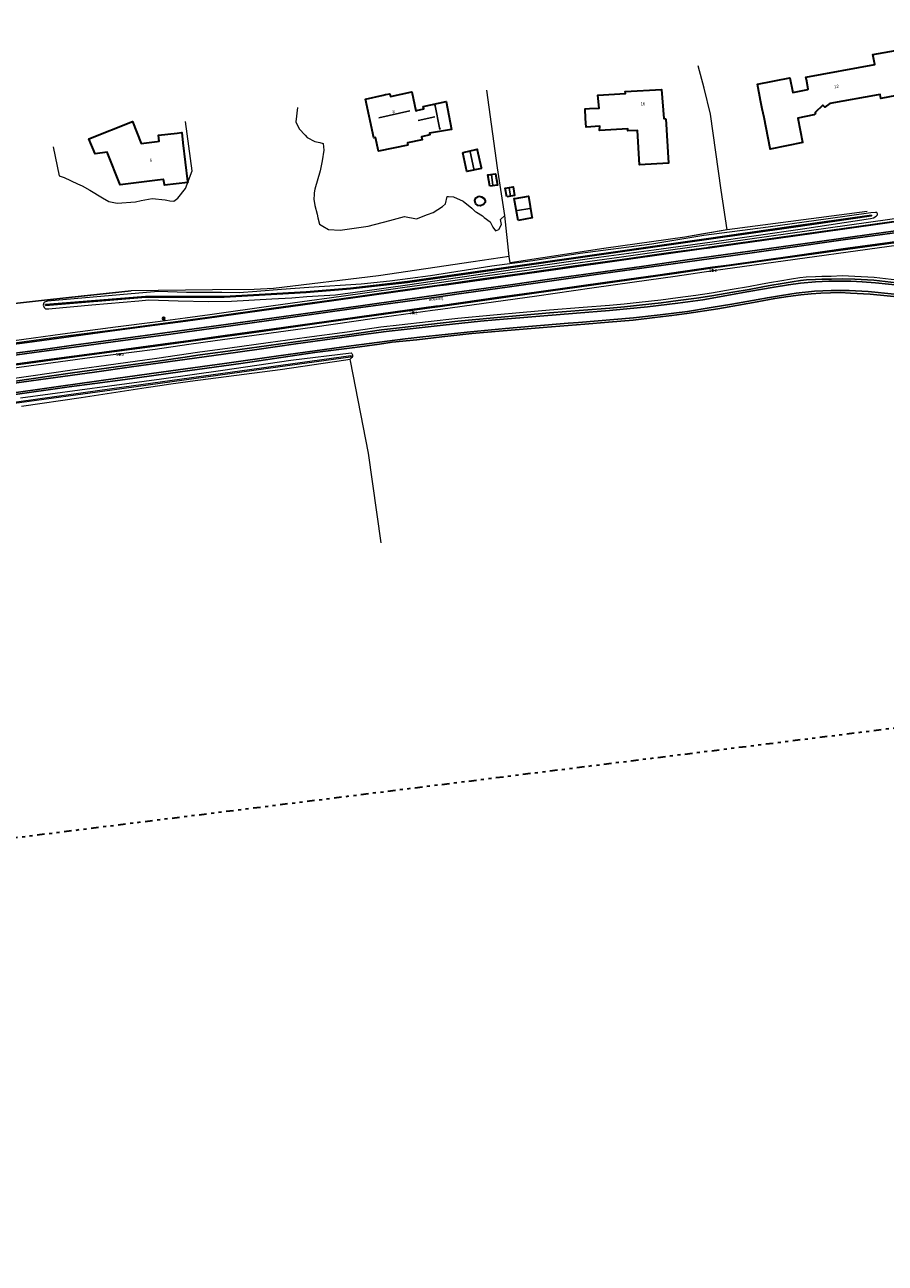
# Model space of a CAD drawing. Header units: metres. Extents: x 169249 to 194689, y 406250 to 412203.
# Tile 195 of 256: x 181786 to 182071, y 409015 to 409424. Entities that reach past the tile are written whole.
import ezdxf
from ezdxf.enums import TextEntityAlignment as Align

# ---------------------------------------------------------------- set-up
doc = ezdxf.new("R2010")
doc.units = ezdxf.units.M
doc.linetypes.add('BGT_NLCS_N264$0$AL-TEKENBLADGRENS', pattern=[11.5, 2.5, -1.5, 1, -1.5, 1, -1.5, 2.5])
doc.layers.get('0').update_dxf_attribs({"linetype": 'CONTINUOUS'})
for name, color, linetype, lineweight in [('BGT_NLCS_N264$0$B-WE-GW-WATERGANG_INSTEEK-G', 252, 'CONTINUOUS', 18), ('BGT_NLCS_N264$0$B-WE-GW-WATERGANG_SLOOT_BODEM-G', 252, 'CONTINUOUS', 18), ('BGT_NLCS_N264$0$B-WE-IE-TERREINAFSCHEIDING_KUNSTMATIG_HEKWERK-G', 252, 'BGT_NLCS_N264$0$IE-TERREINAFSCHEIDING-KUNSTMATIG', 18), ('BGT_NLCS_N264$0$B-WE-OG-TOPOGRAFIE_BEBOUWING-G', 252, 'CONTINUOUS', 35), ('BGT_NLCS_N264$0$B-WE-OG-TOPOGRAFIE_CULTUURSCHEIDING-G', 252, 'CONTINUOUS', 18), ('BGT_NLCS_N264$0$B-WE-OG-TOPOGRAFIE_WATER-GV', 252, 'CONTINUOUS', 18), ('BGT_NLCS_N264$0$B-WE-OG-TOPOGRAFIE_WEG_BERM-GV', 252, 'CONTINUOUS', 18), ('BGT_NLCS_N264$0$B-WE-VW-BEWEGWIJZERING_DRAAGCONSTRUCTIE-S', 252, 'CONTINUOUS', 25), ('BGT_NLCS_N264$0$X-XX-AL-TEKENBLADGRENS-G', 252, 'BGT_NLCS_N264$0$AL-TEKENBLADGRENS', 35), ('X-XX-AL-REFERENTIE-G', 7, 'CONTINUOUS', 18)]:
    doc.layers.add(name, color=color, linetype=linetype, lineweight=lineweight)
for name, color, linetype in [('BGT_NLCS_N264$0$B-WE-IE-MEUBILAIR_WEGMEUBILAIR-S', 252, 'CONTINUOUS'), ('BGT_NLCS_N264$0$B-WE-IE-TERREINAFSCHEIDING_KUNSTMATIG_HEKWERK_RASTER-G', 252, 'CONTINUOUS'), ('BGT_NLCS_N264$0$B-WE-KG-KADASTRAAL_NOK-G', 252, 'CONTINUOUS'), ('BGT_NLCS_N264$0$B-WE-OG-TOPOGRAFIE_WATER_SLOOT-GV', 252, 'CONTINUOUS'), ('BGT_NLCS_N264$0$B-WE-OG-TOPOGRAFIE_WEG_RIJWEG-G', 252, 'CONTINUOUS'), ('BGT_NLCS_N264$0$B-WE-VW-MARKERING-G', 252, 'CONTINUOUS'), ('BGT_NLCS_N264$0$Label_Nummeraanduidingreeks', 252, 'CONTINUOUS'), ('BGT_NLCS_N264$0$Label_Openbareruimte', 252, 'CONTINUOUS'), ('BGT_NLCS_N264$0$Label_Puntobject', 252, 'CONTINUOUS')]:
    doc.layers.add(name, color=color, linetype=linetype)
doc.styles.add('BGT_NLCS_N264$0$STANDARD', font='txt')
doc.linetypes.add('BGT_NLCS_N264$0$IE-TERREINAFSCHEIDING-KUNSTMATIG', pattern='A,4,[82,NLCS.SHX,S=0.75,R=90,X=0,Y=0],4,-2', length=10)

# ---------------------------------------------------------------- blocks, each defined once
blk = doc.blocks.new('BGT_NLCS_N264$0$SIE-WEG_WEGWIJZER-SO')
for q in [(-0.29, -0.29), (0, 0.41), (0.29, -0.29)]:
    blk.add_line((0, 0), q)
blk.add_circle((0, 0), 0.413)
blk = doc.blocks.new('BGT_NLCS_N264$0$SIE-WEG_PAAL_ALGEMEEN_TYPE_02-SO')
at = {"ltscale": 0.5}
h = blk.add_hatch(color=256, dxfattribs=at)
h.paths.add_polyline_path([(0, 0), (0.1875, 0, 0.41421356), (0, 0.1875)])
h.paths.add_polyline_path([(0, -0.1875), (0, 0), (-0.1875, 0, 0.41421356)])
for p, q in [((-0.1875, 0), (0.1875, 0)), ((0, -0.1875), (0, 0.1875))]:
    blk.add_line(p, q, dxfattribs=at)
blk.add_circle((0, 0), 0.1875, dxfattribs=at)
blk = doc.blocks.new('BGT_NLCS_N264')
at = {"layer": 'BGT_NLCS_N264$0$B-WE-GW-WATERGANG_INSTEEK-G'}
for points in [[(181784.85, 409300.96, 18.13), (181814.34, 409304.88, 18.14), (181831.49, 409307.25, 18.14), (181851.83, 409310.05, 18.37), (181874.37, 409313.35, 18.38), (181894.27, 409315.75, 18.51), (181894.54, 409315.61, 18.51), (181894.56, 409315.57, 18.51), (181894.65, 409315.34, 18.51), (181894.69, 409315.1, 18.51), (181894.68, 409314.62, 18.51), (181894.49, 409314.25, 18.51), (181893.98, 409313.72, 18.52), (181893.9, 409313.63, 18.52)], [(181893.9, 409313.63, 18.52), (181892.58, 409313.42, 18.53), (181870.75, 409310.21, 18.37), (181841.05, 409306.28, 18.34), (181833.81, 409305.32, 18.33), (181831.75, 409305.03, 18.18), (181826.42, 409304.21, 18.18), (181804.92, 409300.91, 18.16), (181785.2, 409298.09, 18.29)]]:
    blk.add_polyline3d(points, dxfattribs=at)
at = {"layer": 'BGT_NLCS_N264$0$B-WE-GW-WATERGANG_SLOOT_BODEM-G'}
blk.add_polyline3d([(181782.9, 409299.09, 17.31), (181815.18, 409303.6, 17.3), (181873.99, 409311.74, 17.72), (181894.11, 409314.53, 17.87), (181894.38, 409314.56, 17.87), (181894.34, 409314.86, 17.87), (181894.19, 409314.84, 17.87), (181815.14, 409303.89, 17.3), (181733.64, 409292.51, 17.33)], dxfattribs=at)
at = {"layer": 'BGT_NLCS_N264$0$B-WE-IE-TERREINAFSCHEIDING_KUNSTMATIG_HEKWERK-G'}
for p, q in [((181946.58, 409347.66, 18.7), (181945.1, 409361.2, 18.14)), ((182065.07, 409362.52, 17.98), (182018.67, 409356.48, 18.15)), ((182018.67, 409356.48, 18.15), (182004.67, 409354.12, 18))]:
    blk.add_line(p, q, dxfattribs=at)
for points in [[(182018.67, 409356.48, 18.15), (182016.69, 409369.6, 17.94), (182013.21, 409394.83, 17.92), (182011.09, 409403.35, 17.93), (182009.08, 409410.74, 17.93)], [(181945.1, 409361.2, 18.14), (181942.68, 409377.06, 18.08), (181939.16, 409402.71, 18.05)], [(182004.67, 409354.12, 18), (181977.92, 409350.3, 18.46), (181946.89, 409345.64, 18.7), (181946.58, 409347.66, 18.7)], [(181946.58, 409347.66, 18.7), (181934.66, 409345.97, 18.69), (181903.32, 409341.31, 18.57), (181868.59, 409337.09, 18.38), (181862.14, 409336.73, 18.34), (181848.39, 409336.68, 18.34), (181821.49, 409336.31, 18.48)]]:
    blk.add_polyline3d(points, dxfattribs=at)
at = {"layer": 'BGT_NLCS_N264$0$B-WE-IE-TERREINAFSCHEIDING_KUNSTMATIG_HEKWERK_RASTER-G'}
blk.add_line((181821.49, 409336.31, 18.48), (181793.77, 409333.3, 18.39), dxfattribs=at)
blk.add_polyline3d([(181793.77, 409333.3, 18.39), (181771.81, 409330.92, 18.32), (181761.46, 409329.88, 18.3), (181726.76, 409325.45, 18.28), (181725.12, 409327.53, 18.29), (181722.24, 409327.08, 18.33), (181696.65, 409323.51, 18.3), (181678.58, 409320.82, 18.23), (181658.61, 409318.11, 18.26), (181641.07, 409315.81, 18.19)], dxfattribs=at)
at = {"layer": 'BGT_NLCS_N264$0$B-WE-KG-KADASTRAAL_NOK-G'}
for p, q in [((181903.46, 409393.6, 27.99), (181913.75, 409395.89, 27.97)), ((181916.43, 409392.74, 25.01), (181921.93, 409393.89, 24.86)), ((181941.2, 409371.33, 20.34), (181940.76, 409374.67, 20.44)), ((181947.03, 409367.76, 20.16), (181946.58, 409370.33, 20.18))]:
    blk.add_line(p, q, dxfattribs=at)
for points in [[(181923.69, 409389.75, 25.41), (181923.57, 409390.31, 25.41), (181922.07, 409397.56, 25.41), (181922.01, 409397.86, 25.41)], [(181934.93, 409376.47, 22.54), (181934.89, 409376.65, 22.54), (181933.65, 409382.29, 22.55)], [(181949.17, 409362.84, 20.88), (181949.3, 409362.87, 20.88), (181953.44, 409363.58, 20.79)]]:
    blk.add_polyline3d(points, dxfattribs=at)
at = {"layer": 'BGT_NLCS_N264$0$B-WE-OG-TOPOGRAFIE_BEBOUWING-G'}
for points in [[(182048.05, 409395.11, 21.16), (182047.44, 409394.61, 21.14), (182042.08, 409393.51, 21.1), (182043.69, 409385.56, 21.11), (182043.72, 409385.42, 21.11), (182033, 409383.25, 21.17), (182032.97, 409383.38, 21.17), (182030.93, 409393.64, 21.15), (182030.34, 409396.59, 21.14), (182029.8, 409399.3, 21.14), (182028.73, 409404.7, 21.13), (182039.43, 409406.82, 21.1), (182040.43, 409402.01, 21.16), (182045.4, 409403, 21.15), (182045.54, 409403.03, 21.15), (182044.93, 409406.25, 21.14), (182044.77, 409407.06, 21.14), (182067.59, 409411.21, 21.11), (182067.56, 409411.19, 22.13), (182066.94, 409414.56, 22.09), (182074.43, 409415.85, 22.09)], [(182077.07, 409401.35, 22.07), (182069.61, 409399.98, 22.06), (182069.37, 409401.24, 22.1), (182068.72, 409401.15, 21.02), (182052.73, 409398.36, 21.07), (182051.08, 409397.1, 21.08), (182050.33, 409397.76, 21.13), (182047.81, 409395.37, 21.16), (182048.05, 409395.11, 21.16)], [(181913.09, 409384.55, 21.82), (181903.31, 409382.5, 21.84), (181902.29, 409387.03, 22.33), (181901.84, 409386.99, 22.34), (181901.8, 409386.99, 22.34), (181899.05, 409399.74, 22.32), (181904.84, 409401.06, 22.24), (181905.69, 409401.26, 22.22), (181907.06, 409401.57, 22.2), (181907.27, 409400.65, 22.2), (181914.41, 409402.19, 22.56), (181915.74, 409395.93, 25.25), (181915.92, 409395.98, 21.34), (181918.29, 409396.55, 21.36), (181918.15, 409397.37, 21.36), (181925.7, 409399.02, 21.36), (181927.54, 409389.72, 21.34), (181920.19, 409388.51, 21.24), (181920.27, 409387.9, 21.24), (181917.6, 409387.33, 21.82), (181917.81, 409386.24, 21.82), (181912.98, 409385.25, 21.83), (181912.98, 409385.23, 21.83), (181913.09, 409384.55, 21.82)], [(181998.37, 409393.27, 20.08), (181999.31, 409378.58, 20.12), (181989.75, 409378.01, 20.09), (181989, 409389.36, 20.1), (181985.85, 409389.22, 20.15), (181985.82, 409389.92, 20.84), (181976.51, 409389.38, 20.92), (181976.63, 409390.78, 21.07), (181976.63, 409390.83, 21.08), (181972.05, 409390.53, 21.06), (181972.03, 409390.53, 21.06), (181971.87, 409393.37, 21.06), (181971.69, 409396.53, 21.06), (181971.69, 409396.55, 21.05), (181973.13, 409396.62, 21.03), (181976.33, 409396.79, 20.97), (181976.33, 409396.82, 20.98), (181975.95, 409401.07, 21.54), (181985.06, 409401.64, 21.48), (181985, 409402.27, 20.86), (181997.02, 409402.97, 20.78), (181997.71, 409393.31, 20.8), (181998.37, 409393.27, 20.08)], [(181830.24, 409372.93, 21.65), (181817.83, 409371.41, 21.63), (181813.52, 409382.19, 21.6), (181809.57, 409381.7, 21.62), (181807.53, 409386.59, 21.62), (181821.95, 409392.38, 21.55), (181824.8, 409385.13, 21.55), (181830.11, 409385.76, 21.55), (181830.71, 409385.83, 22.8), (181830.5, 409387.86, 22.82), (181836.73, 409388.53, 22.91), (181838.19, 409388.68, 22.93), (181838.21, 409388.69, 22.93), (181838.62, 409385.25, 22.92), (181840.16, 409372.48, 22.88), (181840.2, 409372.16, 22.88), (181832.51, 409371.26, 22.88), (181832.47, 409371.51, 22.87), (181832.21, 409373.2, 22.79), (181832.13, 409373.19, 22.74), (181830.24, 409372.93, 21.65)], [(181937.4, 409376.83, 20.71), (181932.57, 409375.78, 20.74), (181931.19, 409382.02, 20.73), (181931.31, 409382.05, 20.73), (181935.58, 409383.08, 20.71), (181935.95, 409383.16, 20.71), (181936, 409382.94, 20.71), (181937.33, 409377.16, 20.71), (181937.4, 409376.83, 20.71)], [(181940.17, 409370.96, 19.83), (181939.48, 409374.67, 19.37), (181942.05, 409375.07, 19.38), (181942.67, 409371.32, 19.4), (181940.17, 409370.96, 19.83)], [(181945.78, 409367.42, 19.57), (181945.29, 409370.32, 19.59), (181947.87, 409370.71, 19.58), (181948.34, 409367.83, 19.6), (181945.78, 409367.42, 19.57)], [(181936.52, 409367.64, 20.07), (181937.46, 409367.42, 20.07), (181938.29, 409366.88, 20.07), (181938.66, 409366.12, 20.05), (181938.65, 409365.52, 20.03), (181938.12, 409364.92, 19.98), (181937.11, 409364.4, 20.03), (181936.2, 409364.52, 20.04), (181935.42, 409365.21, 20.04), (181935.21, 409366.17, 20.04), (181935.59, 409367.05, 20.07), (181936.52, 409367.64, 20.07)], [(181949.51, 409359.65, 20.07), (181948.28, 409366.85, 19.9), (181948.57, 409366.9, 19.9), (181953, 409367.63, 19.93), (181954.12, 409360.78, 19.98), (181954.18, 409360.44, 19.99), (181949.51, 409359.65, 20.07)]]:
    blk.add_polyline3d(points, dxfattribs=at)
at = {"layer": 'BGT_NLCS_N264$0$B-WE-OG-TOPOGRAFIE_CULTUURSCHEIDING-G'}
for points in [[(181876.58, 409396.94, 17.83), (181875.94, 409392.3, 17.87), (181877.06, 409389.92, 17.88), (181879.03, 409387.84, 17.88), (181879.73, 409387.09, 17.88), (181882.31, 409385.79, 17.88), (181883.97, 409385.36, 17.91), (181885, 409385.1, 17.93), (181885.23, 409382.84, 17.96), (181884.74, 409379.33, 17.96), (181884, 409376.06, 17.96), (181882.23, 409369.99, 17.96), (181882.01, 409368.72, 17.96), (181882, 409368.21, 17.96), (181881.96, 409366.67, 17.96), (181882.28, 409364.61, 17.98), (181882.99, 409361.69, 18.01), (181883.28, 409360.46, 18.02), (181883.76, 409358.42, 18.09), (181884.93, 409357.74, 18.11), (181886.81, 409356.64, 18.15), (181890.61, 409356.35, 18.22), (181899.88, 409357.72, 18.32), (181907.08, 409359.6, 18.28), (181911.97, 409360.88, 18.24), (181915.96, 409360.18, 18.3), (181919.6, 409361.59, 18.32), (181921.38, 409362.28, 18.34), (181924.57, 409364.21, 18.34), (181925.55, 409365.13, 18.35), (181926.1, 409367.52, 18.39), (181926.46, 409367.51, 18.38), (181928.18, 409367.46, 18.38), (181931.34, 409366.02, 18.38), (181934.19, 409363.66, 18.38), (181935.34, 409362.53, 18.38), (181935.77, 409362.35, 18.35), (181937.7, 409361.09, 18.35), (181938.3, 409360.63, 18.35), (181940.33, 409359.1, 18.35), (181941.15, 409357.41, 18.36), (181942.04, 409356.2, 18.36), (181943.16, 409356.67, 18.39), (181944, 409358.32, 18.43), (181943.75, 409359.94, 18.36), (181945.1, 409361.2, 18.14)], [(181795.63, 409383.94, 18.14), (181797.64, 409374.38, 18.28), (181799.3, 409373.83, 18.29), (181803.74, 409371.77, 18.24), (181805.27, 409371.02, 18.18), (181807.82, 409369.62, 18.2), (181811.95, 409367.13, 18.23), (181814.09, 409365.93, 18.19), (181816.9, 409365.3, 18.17), (181822.92, 409365.81, 18.17), (181824.81, 409366.17, 18.17), (181828.43, 409366.85, 18.16), (181832.79, 409366.46, 18.15), (181833.3, 409366.35, 18.13), (181834.28, 409366.13, 18.1), (181835.66, 409366.03, 18.07), (181836.88, 409366.95, 18.1), (181839.48, 409370.16, 18.21), (181841.68, 409376.08, 18.27), (181839.46, 409392.35, 17.81)], [(181893.9, 409313.63, 18.52), (181893.99, 409313.14, 18.52), (181899.91, 409282.65, 18.77), (181904.06, 409252.92, 18.86)]]:
    blk.add_polyline3d(points, dxfattribs=at)
at = {"layer": 'BGT_NLCS_N264$0$B-WE-OG-TOPOGRAFIE_WATER-GV'}
blk.add_polyline3d([(182043.66, 409356.88, 18.23), (182066.17, 409360.22, 18.17), (182067.17, 409360.44, 18.17), (182068.02, 409360.99, 18.16), (182068.33, 409361.32, 18.16), (182068.42, 409361.48, 18.16), (182068.46, 409361.63, 18.16), (182068.47, 409361.79, 18.16), (182068.41, 409362.02, 18.17), (182068.24, 409362.2, 18.17), (182067.81, 409362.23, 18.17), (182066.23, 409362.13, 17.96), (182052.13, 409360.15, 17.88), (182032.25, 409357.41, 17.79), (182010.98, 409354.68, 18.05), (181993.77, 409351.8, 18.09), (181970.12, 409348.67, 18.34), (181954.36, 409346.22, 18.54), (181940.87, 409344.47, 18.69), (181920.59, 409341.24, 18.68), (181907.05, 409339.56, 18.64), (181897.58, 409338.57, 18.5), (181880.31, 409337.42, 18.27), (181871.28, 409336.73, 18.18), (181863.04, 409336.11, 18.21), (181857.26, 409335.63, 18.21), (181851.53, 409335.78, 18.2), (181839.78, 409335.82, 18.21), (181830.57, 409336.12, 18.29), (181826.59, 409335.8, 18.26), (181793.81, 409332.9, 18.14), (181792.82, 409332.56, 18.14), (181792.59, 409332.31, 18.14), (181792.33, 409331.53, 18.12), (181792.65, 409330.8, 18.11), (181793.11, 409330.41, 18.1), (181793.43, 409330.32, 18.11), (181794.24, 409330.35, 18.13), (181795.31, 409330.52, 18.13), (181808.43, 409331.66, 18.2), (181824.07, 409333, 18.25), (181827.34, 409333.35, 18.25), (181837.06, 409332.99, 18.34), (181847.04, 409332.8, 18.36), (181854.7, 409332.86, 18.34), (181867.99, 409333.69, 18.41), (181874.71, 409333.99, 18.47), (181879.62, 409334.41, 18.49), (181889.16, 409335.05, 18.57), (181898, 409336.22, 18.57), (181912.91, 409338.32, 18.59), (181929.45, 409340.7, 18.52), (181950.04, 409343.72, 18.45), (181976.28, 409347.48, 18.35), (181994.43, 409349.92, 18.37), (182012.94, 409352.47, 18.28), (182043.66, 409356.88, 18.23)], dxfattribs=at)
at = {"layer": 'BGT_NLCS_N264$0$B-WE-OG-TOPOGRAFIE_WATER_SLOOT-GV'}
blk.add_polyline3d([(181962.47, 409346.22, 17.68), (182011.86, 409353.31, 17.45), (182039.95, 409357.32, 17.31), (182066.47, 409361.12, 17.17), (182066.44, 409361.36, 17.17), (182039.91, 409357.57, 17.31), (182011.82, 409353.55, 17.45), (181962.43, 409346.47, 17.68), (181912.91, 409339.36, 17.9), (181894.1, 409337.19, 18), (181879.37, 409336.03, 17.4), (181852.29, 409334.42, 17.31), (181826.28, 409334.47, 17.26), (181793.14, 409331.75, 17.54), (181793.16, 409331.5, 17.54), (181826.29, 409334.22, 17.26), (181852.3, 409334.17, 17.31), (181879.39, 409335.78, 17.4), (181894.12, 409336.94, 18), (181912.94, 409339.11, 17.9), (181962.47, 409346.22, 17.68)], dxfattribs=at)
at = {"layer": 'BGT_NLCS_N264$0$B-WE-OG-TOPOGRAFIE_WEG_BERM-GV'}
for points in [[(181765.42, 409317.55, 18.42), (181766.26, 409317.67, 18.42), (181782.72, 409319.86, 18.39), (181798.78, 409322.09, 18.41), (181816.31, 409324.36, 18.41), (181829.4, 409326.09, 18.42), (181839.36, 409327.4, 18.41), (181847.5, 409328.47, 18.4), (181868.47, 409331.43, 18.44), (181880.54, 409333.15, 18.49), (181887.02, 409334.04, 18.51), (181898.07, 409335.55, 18.5), (181912.02, 409337.55, 18.51), (181921.71, 409338.86, 18.45), (181922.63, 409338.99, 18.45), (181937.02, 409341.04, 18.51), (181952.39, 409343.18, 18.54), (181967.65, 409345.35, 18.52), (181983.8, 409347.6, 18.42), (181999.99, 409349.87, 18.45), (182011.77, 409351.5, 18.41), (182012.84, 409351.65, 18.41), (182111.79, 409365.5, 18.16)], [(181765.49, 409316.75, 18.47), (181766.36, 409316.87, 18.47), (181782.83, 409319.07, 18.44), (181798.89, 409321.29, 18.45), (181816.41, 409323.57, 18.45), (181829.51, 409325.29, 18.47), (181839.46, 409326.6, 18.46), (181847.61, 409327.67, 18.45), (181868.59, 409330.64, 18.49), (181880.65, 409332.36, 18.54), (181887.12, 409333.25, 18.56), (181898.18, 409334.75, 18.55), (181912.13, 409336.76, 18.56), (181921.82, 409338.07, 18.5), (181922.74, 409338.2, 18.5), (181937.13, 409340.25, 18.56), (181952.5, 409342.39, 18.59), (181967.76, 409344.56, 18.57), (181983.92, 409346.81, 18.47), (182000.1, 409349.08, 18.5), (182011.88, 409350.71, 18.46), (182012.95, 409350.86, 18.46), (182111.91, 409364.7, 18.21)], [(182112.92, 409357.48, 18.21), (182017.15, 409344.28, 18.43), (182013.93, 409343.82, 18.44), (182001.34, 409341.98, 18.48), (181987.94, 409340.1, 18.52), (181973.82, 409338.1, 18.49), (181955.67, 409335.51, 18.49), (181923.73, 409331.07, 18.55), (181921.09, 409330.7, 18.56), (181901.91, 409328.01, 18.56), (181881.35, 409325.13, 18.53), (181864.49, 409322.78, 18.52), (181849.16, 409320.65, 18.52), (181840.43, 409319.42, 18.48), (181829.37, 409317.86, 18.44), (181808.42, 409315.13, 18.39), (181787.46, 409312.29, 18.43), (181767.58, 409309.57, 18.47), (181766.79, 409309.46, 18.47)], [(181766.9, 409308.67, 18.42), (181767.69, 409308.78, 18.42), (181787.57, 409311.5, 18.38), (181808.53, 409314.34, 18.34), (181829.47, 409317.07, 18.39), (181840.55, 409318.63, 18.43), (181849.27, 409319.85, 18.47), (181864.6, 409321.98, 18.46), (181881.46, 409324.34, 18.48), (181902.02, 409327.22, 18.51), (181921.2, 409329.91, 18.51), (181923.84, 409330.28, 18.5), (181955.78, 409334.72, 18.44), (181973.94, 409337.31, 18.44), (181988.05, 409339.31, 18.47), (182001.46, 409341.19, 18.43), (182014.05, 409343.02, 18.39), (182017.26, 409343.49, 18.38), (182113.04, 409356.69, 18.16)], [(181776.74, 409306.55, 18.19), (181788.25, 409308.22, 18.13), (181801.94, 409310.16, 18.2), (181816.39, 409312.2, 18.2), (181830.02, 409314.08, 18.24), (181843.42, 409316.01, 18.27), (181854.12, 409317.48, 18.3), (181866.87, 409319.27, 18.32), (181879.66, 409321.01, 18.39), (181892.95, 409322.8, 18.49), (181904.15, 409324.39, 18.52), (181910.22, 409325.12, 18.64), (181919.82, 409326.18, 18.61), (181929.54, 409327.25, 18.63), (181941.38, 409328.37, 18.63), (181951.26, 409329.27, 18.71), (181959.87, 409330.06, 18.64), (181971.1, 409330.88, 18.52), (181979.81, 409331.53, 18.39), (181984.63, 409332, 18.47), (181989.63, 409332.56, 18.39), (181996.76, 409333.34, 18.29), (182002.35, 409334.06, 18.27), (182008.39, 409334.92, 18.2), (182013.5, 409335.66, 18.18), (182020.41, 409336.83, 18.14), (182025.81, 409337.79, 18.08), (182030.34, 409338.62, 18.02), (182033.34, 409339.2, 17.98), (182036.1, 409339.68, 17.92), (182040.04, 409340.29, 17.96), (182042.81, 409340.68, 17.86), (182044.87, 409340.95, 17.96), (182047.9, 409341.05, 17.92), (182050.06, 409341.2, 17.9), (182053.18, 409341.2, 17.9), (182056.72, 409341.34, 17.9), (182061, 409341.21, 17.92), (182067.31, 409340.85, 17.94), (182076.73, 409339.79, 17.9)], [(182018.67, 409356.48, 18.15), (182010.91, 409355.17, 18.05), (182004.67, 409354.12, 18)], [(181821.49, 409336.31, 18.48), (181804.94, 409334.51, 18.43), (181793.77, 409333.3, 18.39)]]:
    blk.add_polyline3d(points, dxfattribs=at)
at = {"layer": 'BGT_NLCS_N264$0$B-WE-OG-TOPOGRAFIE_WEG_RIJWEG-G'}
for points in [[(181776.88, 409305.56, 18.19), (181788.39, 409307.22, 18.13), (181802.08, 409309.17, 18.2), (181816.52, 409311.21, 18.2), (181830.16, 409313.09, 18.24), (181839.37, 409314.42, 18.26), (181843.56, 409315.02, 18.27), (181854.26, 409316.49, 18.3), (181867.01, 409318.28, 18.32), (181879.79, 409320.02, 18.39), (181893.08, 409321.81, 18.49), (181904.28, 409323.4, 18.52), (181910.33, 409324.13, 18.64), (181919.93, 409325.19, 18.61), (181929.64, 409326.26, 18.63), (181941.47, 409327.37, 18.63), (181951.35, 409328.28, 18.71), (181959.95, 409329.06, 18.64), (181971.17, 409329.88, 18.52), (181979.9, 409330.53, 18.39), (181984.73, 409331, 18.47), (181989.74, 409331.56, 18.39), (181996.88, 409332.34, 18.29), (182002.48, 409333.07, 18.27), (182008.54, 409333.93, 18.2), (182013.66, 409334.68, 18.18), (182020.58, 409335.84, 18.14), (182025.99, 409336.81, 18.08), (182030.52, 409337.64, 18.02), (182033.52, 409338.22, 17.98), (182036.26, 409338.69, 17.92), (182040.19, 409339.3, 17.96), (182042.95, 409339.69, 17.86), (182044.95, 409339.95, 17.96), (182047.96, 409340.05, 17.92), (182050.09, 409340.2, 17.9), (182053.2, 409340.2, 17.9), (182056.73, 409340.34, 17.9), (182060.96, 409340.22, 17.92), (182067.22, 409339.85, 17.94), (182076.62, 409338.79, 17.9)], [(182077.32, 409334.11, 17.75), (182066.06, 409335.22, 17.83), (182059.54, 409335.58, 17.86), (182056.08, 409335.78, 17.85), (182052.87, 409335.7, 17.86), (182049.76, 409335.52, 17.86), (182046.56, 409335.33, 17.9), (182043.1, 409334.98, 17.85), (182038.86, 409334.47, 17.92), (182034.45, 409333.75, 17.9), (182027.38, 409332.45, 17.9), (182015.62, 409330.35, 17.92), (182005.36, 409328.87, 18.1), (182000.43, 409328.19, 18.2), (181994.79, 409327.46, 18.14), (181987.57, 409326.64, 18.29), (181979.48, 409325.9, 18.37), (181971.64, 409325.28, 18.48), (181957.84, 409324.2, 18.58), (181944.64, 409323.06, 18.66), (181934.22, 409322.16, 18.53), (181924.34, 409321.08, 18.58), (181916.02, 409320.06, 18.45), (181907.89, 409319.3, 18.53), (181903.65, 409318.68, 18.37), (181895.48, 409317.59, 18.46), (181882.23, 409315.87, 18.28), (181860.75, 409312.72, 18.23), (181857.74, 409312.31, 18.21), (181837.73, 409309.54, 18.07), (181819.55, 409306.97, 18.04), (181809.43, 409305.65, 18.07), (181800.93, 409304.54, 18.09), (181781.59, 409301.84, 18.11)]]:
    blk.add_polyline3d(points, dxfattribs=at)
at = {"layer": 'BGT_NLCS_N264$0$B-WE-VW-MARKERING-G', "linetype": 'Continuous'}
for points in [[(181775.06, 409317.66, 18.51), (181787.08, 409319.24, 18.47), (181799.15, 409320.86, 18.5), (181814.44, 409322.93, 18.43), (181829.36, 409324.94, 18.49), (181839.5, 409326.33, 18.51), (181850.58, 409327.84, 18.53), (181865.49, 409329.9, 18.55), (181877.54, 409331.6, 18.54), (181895.61, 409334.11, 18.61), (181913.71, 409336.66, 18.6), (181922.78, 409337.93, 18.63), (181925.83, 409338.36, 18.64), (181947.04, 409341.32, 18.64), (181961.98, 409343.4, 18.67), (181986.08, 409346.82, 18.55), (182010.18, 409350.21, 18.54), (182012.99, 409350.6, 18.54), (182022.3, 409351.92, 18.54), (182040.46, 409354.42, 18.54), (182058.47, 409356.96, 18.39), (182082.62, 409360.34, 18.44)], [(182076.64, 409352.91, 18.4), (182058.7, 409350.41, 18.45), (182040.33, 409347.83, 18.45), (182019.26, 409344.86, 18.47), (182013.89, 409344.11, 18.48), (181994.95, 409341.44, 18.5), (181979.77, 409339.28, 18.53), (181955.59, 409335.87, 18.57), (181943.4, 409334.2, 18.62), (181923.68, 409331.39, 18.58), (181922.34, 409331.2, 18.58), (181904.14, 409328.68, 18.57), (181886.13, 409326.16, 18.66), (181867.92, 409323.62, 18.54), (181852.55, 409321.49, 18.58), (181840.38, 409319.82, 18.56), (181834.4, 409318.99, 18.55), (181822.28, 409317.33, 18.54), (181810.14, 409315.74, 18.44), (181795.13, 409313.69, 18.58), (181783.03, 409312.09, 18.51)], [(182076.36, 409338.09, 18.02), (182067.79, 409338.96, 18), (182063.41, 409339.3, 18.06), (182059.59, 409339.47, 18.06), (182056.21, 409339.53, 18), (182052.32, 409339.48, 17.98), (182047.93, 409339.27, 17.9), (182043.01, 409338.87, 18.04), (182038.98, 409338.36, 17.98), (182034.23, 409337.54, 17.98), (182025.91, 409336.07, 17.98), (182010.67, 409333.39, 18.23), (182002.38, 409332.23, 18.25), (181992.34, 409331.06, 18.37), (181979.75, 409329.84, 18.33), (181968.82, 409328.92, 18.58), (181956.78, 409327.98, 18.64), (181942.07, 409326.73, 18.71), (181937.09, 409326.25, 18.67), (181924.71, 409324.94, 18.68), (181905.89, 409322.84, 18.67), (181896.67, 409321.6, 18.59), (181888, 409320.44, 18.5), (181876.02, 409318.77, 18.46), (181863.89, 409317.05, 18.39), (181852.03, 409315.41, 18.32), (181821.61, 409311.13, 18.21), (181809.31, 409309.42, 18.19), (181794.04, 409307.3, 18.17), (181781.97, 409305.6, 18.19)], [(181777.9, 409301.9, 18.16), (181798.25, 409304.76, 18.16), (181816.35, 409307.31, 18.17), (181834.57, 409309.81, 18.19), (181852.33, 409312.27, 18.23), (181870.2, 409314.8, 18.32), (181894.25, 409318.14, 18.5), (181912.12, 409320.43, 18.59), (181918.04, 409321.08, 18.59), (181924.34, 409321.78, 18.64), (181933.8, 409322.79, 18.63), (181945.38, 409323.91, 18.63), (181954.33, 409324.67, 18.63), (181966.11, 409325.6, 18.56), (181969.49, 409325.89, 18.56), (181987.7, 409327.42, 18.39), (181996.52, 409328.4, 18.21), (182005.59, 409329.51, 18.16), (182013.39, 409330.77, 18.16), (182020.29, 409331.93, 18.14), (182032.06, 409334.01, 18), (182036.71, 409334.8, 17.98), (182041.6, 409335.51, 17.89), (182047.59, 409336.16, 17.89), (182053.1, 409336.41, 17.94), (182059.07, 409336.41, 17.9), (182065.42, 409336.06, 17.86), (182074.1, 409335.18, 17.92)]]:
    blk.add_polyline3d(points, dxfattribs=at)
at = {"layer": 'BGT_NLCS_N264$0$B-WE-VW-MARKERING-G'}
for points in [[(182081.69, 409357.2, 18.44), (182067.29, 409355.22, 18.49), (182048.46, 409352.58, 18.47), (182028.65, 409349.8, 18.55), (182014.96, 409347.89, 18.57), (182013.4, 409347.67, 18.57), (182004.68, 409346.44, 18.56), (181991.17, 409344.53, 18.62), (181977.52, 409342.63, 18.61), (181959.96, 409340.15, 18.65), (181947.05, 409338.33, 18.7), (181928.53, 409335.72, 18.7), (181923.19, 409334.98, 18.7), (181912.17, 409333.45, 18.69), (181897.42, 409331.38, 18.6), (181874.41, 409328.15, 18.64), (181850.41, 409324.81, 18.61), (181839.9, 409323.38, 18.59), (181832.66, 409322.4, 18.58), (181817.93, 409320.42, 18.55), (181802.44, 409318.31, 18.53), (181793.12, 409317.07, 18.59), (181780.41, 409315.34, 18.55)], [(181775.71, 409314.07, 18.57), (181790.2, 409316.03, 18.51), (181802.61, 409317.7, 18.53), (181817.99, 409319.77, 18.52), (181833.83, 409321.89, 18.61), (181839.98, 409322.75, 18.61), (181850.47, 409324.22, 18.63), (181867.07, 409326.5, 18.63), (181882.7, 409328.66, 18.66), (181897.52, 409330.76, 18.66), (181912.19, 409332.79, 18.69), (181923.27, 409334.34, 18.68), (181928.44, 409335.06, 18.67), (181928.42, 409335.06, 18.68), (181946.67, 409337.63, 18.67), (181959.94, 409339.49, 18.66), (181977.69, 409342.02, 18.62), (181993.68, 409344.27, 18.57), (182013.49, 409347.03, 18.55), (182015.05, 409347.25, 18.55), (182019.91, 409347.93, 18.55), (182038.65, 409350.58, 18.51), (182057.16, 409353.17, 18.51), (182078.16, 409356.11, 18.47)]]:
    blk.add_polyline3d(points, dxfattribs=at)
at = {"layer": 'BGT_NLCS_N264$0$X-XX-AL-TEKENBLADGRENS-G'}
blk.add_polyline3d([(179459.62, 408045.11, 0), (179824.88, 408233.02, 0), (181328.16, 409006.39, 0), (181394.76, 409023.68, 0), (181539.35, 409117.36, 0), (181648.39, 409103.79, 0), (181736.79, 409149.58, 0), (182661.62, 409265.02, 0), (183148.16, 409341.6, 0), (183404.61, 409381.96, 0), (183657.89, 409105.81, 0), (183889.73, 409338.43, 0), (183732.95, 409543.13, 0), (183924.51, 409664.89, 0), (184371.53, 409746.39, 0)], dxfattribs=at)
at = {"layer": 'BGT_NLCS_N264$0$B-WE-IE-MEUBILAIR_WEGMEUBILAIR-S', "color": 7}
for p in [(182014.04, 409343.04, 18.41), (181914.92, 409329.09, 18.52), (181817.78, 409315.29, 18.37)]:
    blk.add_blockref('BGT_NLCS_N264$0$SIE-WEG_PAAL_ALGEMEEN_TYPE_02-SO', p, dxfattribs=at)
at = {"layer": 'BGT_NLCS_N264$0$B-WE-VW-BEWEGWIJZERING_DRAAGCONSTRUCTIE-S', "color": 7}
blk.add_blockref('BGT_NLCS_N264$0$SIE-WEG_WEGWIJZER-SO', (181832.24, 409327.17, 18.46), dxfattribs=at)
at = {"layer": 'BGT_NLCS_N264$0$Label_Nummeraanduidingreeks', "color": 7, "lineweight": 18, "style": 'BGT_NLCS_N264$0$STANDARD'}
for s, rotation, p in [('12', 10.4, (182054.89, 409403.95)), ('10', 3.4, (181990.86, 409398.22)), ('8', 11.6, (181908.35, 409395.62)), ('6', 6.9, (181828, 409379.57))]:
    blk.add_text(s, height=1, rotation=rotation, dxfattribs=at).set_placement(p, align=Align.MIDDLE)
at = {"layer": 'BGT_NLCS_N264$0$Label_Openbareruimte', "color": 252, "lineweight": 18, "style": 'BGT_NLCS_N264$0$STANDARD'}
blk.add_text('Bosweg', height=1, rotation=7.5303, dxfattribs=at).set_placement((181922.36, 409333.59), align=Align.MIDDLE)
at = {"layer": 'BGT_NLCS_N264$0$Label_Puntobject', "lineweight": 18, "style": 'BGT_NLCS_N264$0$STANDARD'}
for s, p in [('38.2', (182014.04, 409343.04, 18.41)), ('38.1', (181914.92, 409329.09, 18.52)), ('38.0', (181817.78, 409315.29, 18.37))]:
    blk.add_text(s, height=1, dxfattribs=at).set_placement(p, align=Align.MIDDLE)

msp = doc.modelspace()

# ---------------------------------------------------------------- block references
at = {"layer": 'X-XX-AL-REFERENTIE-G'}
msp.add_blockref('BGT_NLCS_N264', (0, 0), dxfattribs=at)

doc.saveas('drawing.dxf')
